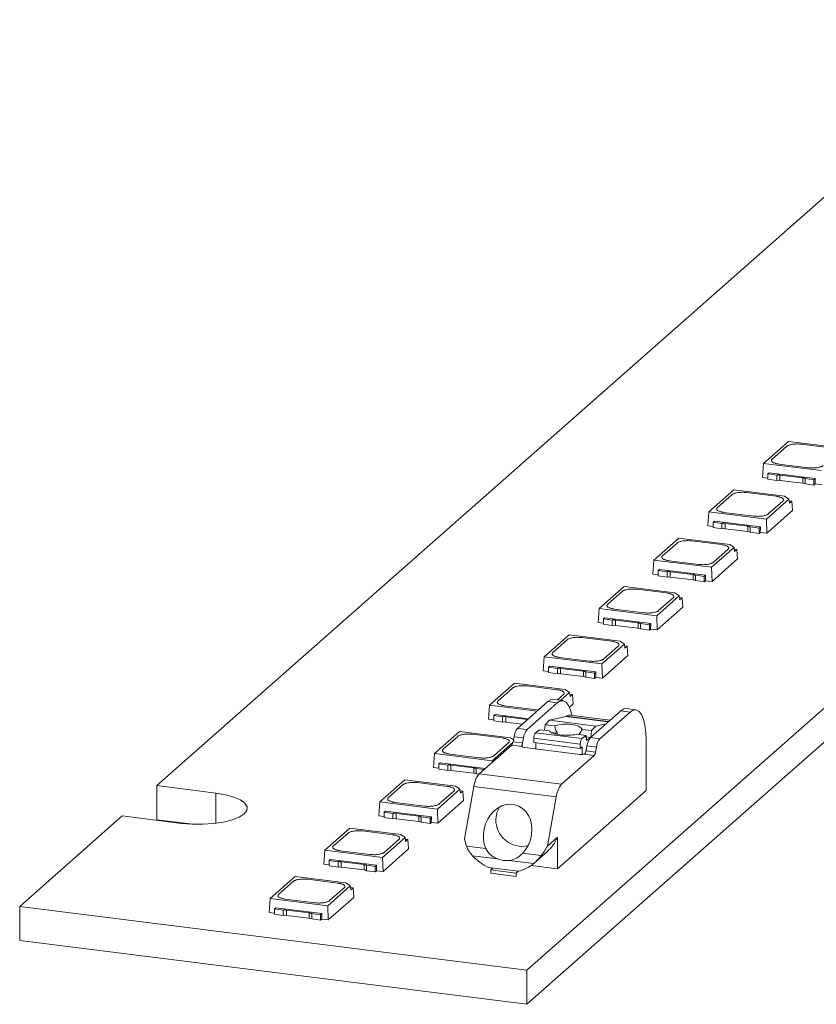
# Model space of a CAD drawing. Header units: millimetres. Extents: x -97.4 to -27.2, y 99.8 to 147.8.
# Tile 1 of 2: x -97.4 to -62.1, y 99.8 to 143.4. Entities that reach past the tile are written whole.
import ezdxf

# ---------------------------------------------------------------- set-up
doc = ezdxf.new("R2010")
doc.units = ezdxf.units.MM

msp = doc.modelspace()

# ---------------------------------------------------------------- linework, layer by layer
at = {"color": 7, "linetype": 'Continuous', "lineweight": 15}
for p, q in [((-74.932, 101.338), (-27.202, 143.432)), ((-53.948, 142.472), (-91.318, 109.514)), ((-74.932, 99.83), (-27.202, 141.924)), ((-63.348, 124.76), (-64.455, 123.784)), ((-61.095, 124.477), (-63.348, 124.76)), ((-64.071, 123.971), (-63.431, 124.535)), ((-62.787, 124.632), (-61.468, 124.466)), ((-64.455, 123.784), (-64.499, 123.164)), ((-64.455, 123.784), (-61.9, 123.462)), ((-62.461, 123.59), (-63.78, 123.756)), ((-64.499, 123.164), (-64.262, 123.135)), ((-64.204, 123.368), (-64.262, 123.317)), ((-64.262, 123.317), (-63.872, 123.268)), ((-64.262, 123.317), (-64.262, 123.08)), ((-64.262, 123.08), (-63.872, 123.031)), ((-64.204, 123.368), (-62.165, 123.111)), ((-63.872, 123.031), (-63.872, 123.268)), ((-63.731, 123.268), (-62.719, 123.14)), ((-63.731, 123.031), (-63.731, 123.268)), ((-63.731, 123.031), (-62.719, 122.904)), ((-62.719, 122.904), (-62.719, 123.14)), ((-62.613, 123.109), (-62.223, 123.06)), ((-62.613, 122.872), (-62.613, 123.109)), ((-62.223, 123.06), (-62.165, 123.111)), ((-62.223, 122.823), (-62.223, 123.06)), ((-62.165, 123.111), (-62.17, 122.871)), ((-65.775, 122.62), (-66.882, 121.643)), ((-63.522, 122.336), (-65.775, 122.62)), ((-62.613, 122.872), (-62.223, 122.823)), ((-62.223, 122.823), (-62.169, 122.871)), ((-62.17, 122.871), (-61.88, 122.834)), ((-66.498, 121.83), (-65.858, 122.395)), ((-65.214, 122.492), (-63.895, 122.326)), ((-64.327, 121.321), (-63.334, 122.197)), ((-63.604, 122.111), (-64.244, 121.546)), ((-63.334, 122.197), (-63.522, 122.336)), ((-63.334, 122.197), (-63.31, 122.02)), ((-63.324, 122.126), (-63.206, 122.111)), ((-63.206, 122.111), (-63.31, 122.02)), ((-63.206, 122.111), (-63.176, 121.692)), ((-64.307, 120.694), (-63.176, 121.692)), ((-66.882, 121.643), (-66.926, 121.024)), ((-66.882, 121.643), (-64.327, 121.321)), ((-66.632, 121.227), (-66.689, 121.176)), ((-66.632, 121.227), (-64.592, 120.97)), ((-64.888, 121.449), (-66.207, 121.616)), ((-64.307, 120.694), (-64.327, 121.321)), ((-66.926, 121.024), (-66.689, 120.994)), ((-66.689, 121.176), (-66.299, 121.127)), ((-66.689, 121.176), (-66.689, 120.94)), ((-66.689, 120.94), (-66.299, 120.891)), ((-66.299, 120.891), (-66.299, 121.127)), ((-66.158, 121.127), (-65.146, 121)), ((-66.158, 120.891), (-66.158, 121.127)), ((-66.158, 120.891), (-65.146, 120.763)), ((-65.146, 120.763), (-65.146, 121)), ((-65.04, 120.969), (-64.65, 120.919)), ((-65.04, 120.732), (-65.04, 120.969)), ((-64.65, 120.919), (-64.592, 120.97)), ((-64.65, 120.683), (-64.65, 120.919)), ((-64.592, 120.97), (-64.597, 120.73)), ((-68.202, 120.479), (-69.309, 119.503)), ((-65.949, 120.195), (-68.202, 120.479)), ((-67.641, 120.351), (-66.322, 120.185)), ((-65.04, 120.732), (-64.65, 120.683)), ((-64.65, 120.683), (-64.596, 120.73)), ((-64.597, 120.73), (-64.307, 120.694)), ((-68.925, 119.69), (-68.285, 120.254)), ((-66.754, 119.181), (-65.761, 120.057)), ((-66.031, 119.97), (-66.671, 119.406)), ((-65.761, 120.057), (-65.949, 120.195)), ((-65.761, 120.057), (-65.737, 119.879)), ((-65.751, 119.986), (-65.633, 119.971)), ((-65.633, 119.971), (-65.737, 119.879)), ((-65.633, 119.971), (-65.603, 119.551)), ((-69.309, 119.503), (-69.353, 118.883)), ((-69.309, 119.503), (-66.754, 119.181)), ((-67.315, 119.309), (-68.634, 119.475)), ((-66.734, 118.553), (-65.603, 119.551)), ((-69.059, 119.087), (-69.116, 119.036)), ((-69.116, 119.036), (-68.726, 118.987)), ((-69.116, 119.036), (-69.116, 118.799)), ((-69.059, 119.087), (-67.02, 118.83)), ((-66.734, 118.553), (-66.754, 119.181)), ((-69.353, 118.883), (-69.116, 118.854)), ((-69.116, 118.799), (-68.726, 118.75)), ((-68.726, 118.75), (-68.726, 118.987)), ((-68.585, 118.987), (-67.573, 118.859)), ((-68.585, 118.75), (-68.585, 118.987)), ((-68.585, 118.75), (-67.573, 118.623)), ((-67.573, 118.623), (-67.573, 118.859)), ((-67.467, 118.828), (-67.077, 118.779)), ((-67.467, 118.591), (-67.467, 118.828)), ((-67.077, 118.779), (-67.02, 118.83)), ((-67.077, 118.542), (-67.077, 118.779)), ((-67.02, 118.83), (-67.024, 118.59)), ((-70.629, 118.339), (-71.737, 117.362)), ((-68.376, 118.055), (-70.629, 118.339)), ((-70.068, 118.211), (-68.749, 118.045)), ((-67.467, 118.591), (-67.077, 118.542)), ((-67.077, 118.542), (-67.023, 118.59)), ((-67.024, 118.59), (-66.734, 118.553)), ((-71.352, 117.549), (-70.712, 118.114)), ((-69.181, 117.04), (-68.188, 117.916)), ((-68.458, 117.83), (-69.098, 117.265)), ((-68.188, 117.916), (-68.376, 118.055)), ((-68.188, 117.916), (-68.164, 117.739)), ((-68.179, 117.845), (-68.06, 117.83)), ((-68.06, 117.83), (-68.164, 117.739)), ((-68.06, 117.83), (-68.03, 117.411)), ((-71.737, 117.362), (-71.781, 116.743)), ((-71.737, 117.362), (-69.181, 117.04)), ((-69.743, 117.168), (-71.061, 117.335)), ((-69.161, 116.413), (-68.03, 117.411)), ((-71.486, 116.946), (-71.544, 116.895)), ((-71.544, 116.895), (-71.153, 116.846)), ((-71.544, 116.895), (-71.544, 116.659)), ((-71.486, 116.946), (-69.447, 116.689)), ((-69.161, 116.413), (-69.181, 117.04)), ((-71.781, 116.743), (-71.544, 116.713)), ((-71.544, 116.659), (-71.153, 116.609)), ((-71.153, 116.609), (-71.153, 116.846)), ((-71.012, 116.846), (-70.001, 116.719)), ((-71.012, 116.609), (-71.012, 116.846)), ((-71.012, 116.609), (-70.001, 116.482)), ((-70.001, 116.482), (-70.001, 116.719)), ((-69.894, 116.687), (-69.504, 116.638)), ((-69.894, 116.451), (-69.894, 116.687)), ((-69.894, 116.451), (-69.504, 116.402)), ((-69.504, 116.638), (-69.447, 116.689)), ((-69.504, 116.402), (-69.504, 116.638)), ((-69.504, 116.402), (-69.45, 116.449)), ((-69.447, 116.689), (-69.451, 116.449)), ((-69.451, 116.449), (-69.161, 116.413)), ((-73.056, 116.198), (-74.164, 115.222)), ((-70.803, 115.914), (-73.056, 116.198)), ((-72.495, 116.07), (-71.176, 115.904)), ((-73.78, 115.409), (-73.14, 115.973)), ((-71.608, 114.9), (-70.615, 115.776)), ((-70.885, 115.689), (-71.525, 115.125)), ((-70.615, 115.776), (-70.803, 115.914)), ((-70.615, 115.776), (-70.592, 115.598)), ((-70.606, 115.705), (-70.488, 115.69)), ((-70.488, 115.69), (-70.592, 115.598)), ((-70.488, 115.69), (-70.457, 115.27)), ((-74.164, 115.222), (-74.208, 114.602)), ((-74.164, 115.222), (-71.608, 114.9)), ((-72.17, 115.028), (-73.489, 115.194)), ((-71.589, 114.272), (-70.457, 115.27)), ((-73.913, 114.806), (-73.971, 114.755)), ((-73.971, 114.755), (-73.581, 114.706)), ((-73.971, 114.755), (-73.971, 114.518)), ((-73.913, 114.806), (-71.874, 114.549)), ((-73.581, 114.469), (-73.581, 114.706)), ((-73.439, 114.706), (-72.428, 114.578)), ((-73.439, 114.469), (-73.439, 114.706)), ((-71.589, 114.272), (-71.608, 114.9)), ((-74.208, 114.602), (-73.971, 114.572)), ((-73.971, 114.518), (-73.581, 114.469)), ((-73.439, 114.469), (-72.428, 114.341)), ((-72.428, 114.341), (-72.428, 114.578)), ((-72.322, 114.547), (-71.932, 114.498)), ((-72.322, 114.31), (-72.322, 114.547)), ((-72.322, 114.31), (-71.932, 114.261)), ((-71.932, 114.498), (-71.874, 114.549)), ((-71.932, 114.261), (-71.932, 114.498)), ((-71.932, 114.261), (-71.878, 114.309)), ((-71.874, 114.549), (-71.878, 114.309)), ((-71.878, 114.309), (-71.589, 114.272)), ((-75.484, 114.058), (-76.591, 113.081)), ((-76.207, 113.268), (-75.567, 113.833)), ((-73.23, 113.774), (-75.484, 114.058)), ((-74.922, 113.93), (-73.603, 113.763)), ((-73.432, 113.292), (-73.042, 113.635)), ((-73.042, 113.635), (-73.23, 113.774)), ((-73.042, 113.635), (-73.019, 113.458)), ((-73.033, 113.564), (-72.915, 113.549)), ((-72.915, 113.549), (-73.019, 113.458)), ((-72.915, 113.549), (-72.884, 113.13)), ((-76.591, 113.081), (-76.635, 112.462)), ((-76.591, 113.081), (-74.48, 112.815)), ((-74.597, 112.887), (-75.916, 113.053)), ((-75.346, 112.051), (-74.005, 113.234)), ((-73.584, 113.181), (-74.925, 111.998)), ((-74.005, 113.234), (-73.584, 113.181)), ((-73.334, 113.279), (-73.755, 113.333)), ((-73.044, 112.989), (-72.884, 113.13)), ((-76.34, 112.665), (-76.398, 112.614)), ((-76.398, 112.614), (-76.008, 112.565)), ((-76.398, 112.614), (-76.398, 112.378)), ((-76.34, 112.665), (-74.861, 112.479)), ((-76.008, 112.328), (-76.008, 112.565)), ((-75.866, 112.565), (-74.901, 112.443)), ((-75.866, 112.328), (-75.866, 112.565)), ((-73.929, 112.406), (-73.201, 112.577)), ((-71.244, 112.416), (-73.009, 112.639)), ((-72.119, 111.644), (-70.778, 112.827)), ((-71.698, 111.591), (-70.357, 112.774)), ((-70.778, 112.827), (-70.357, 112.774)), ((-70.107, 112.873), (-70.528, 112.926)), ((-76.635, 112.462), (-76.398, 112.432)), ((-76.398, 112.378), (-76.008, 112.328)), ((-75.866, 112.328), (-75.136, 112.236)), ((-74.157, 111.964), (-74.123, 112.209)), ((-74.123, 112.209), (-73.929, 112.406)), ((-74.123, 112.209), (-73.7, 112.155)), ((-71.871, 112.147), (-73.929, 112.406)), ((-71.871, 112.147), (-72.065, 111.949)), ((-71.871, 112.147), (-71.432, 112.25)), ((-77.911, 111.917), (-79.018, 110.941)), ((-78.634, 111.128), (-77.994, 111.692)), ((-75.657, 111.633), (-77.911, 111.917)), ((-77.349, 111.789), (-76.03, 111.623)), ((-75.526, 111.536), (-75.657, 111.633)), ((-75.54, 111.456), (-75.499, 111.68)), ((-75.499, 111.68), (-75.079, 111.627)), ((-74.925, 111.998), (-75.346, 112.051)), ((-75.079, 111.627), (-75.119, 111.403)), ((-74.549, 111.857), (-74.369, 111.991)), ((-72.491, 111.598), (-74.549, 111.857)), ((-74.369, 111.991), (-73.933, 111.936)), ((-73.576, 111.832), (-73.859, 111.867)), ((-73.672, 111.801), (-73.576, 111.832)), ((-72.747, 111.786), (-72.311, 111.731)), ((-72.311, 111.731), (-72.491, 111.598)), ((-72.489, 112.003), (-72.065, 111.949)), ((-72.311, 111.731), (-72.284, 111.516)), ((-72.115, 111.648), (-72.304, 111.671)), ((-72.284, 111.516), (-72.14, 111.622)), ((-71.698, 111.591), (-72.119, 111.644)), ((-72.106, 111.656), (-72.065, 111.949)), ((-77.046, 110.034), (-75.602, 111.307)), ((-76.463, 110.619), (-75.546, 111.427)), ((-75.74, 111.408), (-76.379, 110.844)), ((-75.146, 111.25), (-75.602, 111.307)), ((-75.119, 111.403), (-75.54, 111.456)), ((-75.023, 111.204), (-72.591, 110.898)), ((-74.627, 111.422), (-74.623, 111.613)), ((-74.627, 111.422), (-72.569, 111.162)), ((-74.623, 111.613), (-72.565, 111.354)), ((-74.539, 111.143), (-74.539, 111.411)), ((-72.565, 111.354), (-72.569, 111.162)), ((-72.569, 111.162), (-72.481, 111.228)), ((-72.481, 111.228), (-72.481, 110.895)), ((-72.313, 111.049), (-72.272, 111.274)), ((-72.272, 111.274), (-71.851, 111.221)), ((-71.892, 110.996), (-71.851, 111.221)), ((-69.65, 109.297), (-69.65, 111.512)), ((-79.018, 110.941), (-79.062, 110.321)), ((-79.018, 110.941), (-76.463, 110.619)), ((-77.024, 110.747), (-78.343, 110.913)), ((-71.953, 110.848), (-73.398, 109.574)), ((-72.409, 110.905), (-71.953, 110.848)), ((-72.313, 111.049), (-71.892, 110.996)), ((-79.062, 110.321), (-78.825, 110.291)), ((-78.767, 110.524), (-78.825, 110.474)), ((-78.825, 110.474), (-78.435, 110.424)), ((-78.825, 110.474), (-78.825, 110.237)), ((-78.767, 110.524), (-76.774, 110.273)), ((-78.435, 110.188), (-78.435, 110.424)), ((-78.293, 110.424), (-77.282, 110.297)), ((-78.293, 110.188), (-78.293, 110.424)), ((-76.46, 110.55), (-76.463, 110.619)), ((-78.825, 110.237), (-78.435, 110.188)), ((-78.293, 110.188), (-77.282, 110.06)), ((-77.282, 110.06), (-77.282, 110.297)), ((-77.176, 110.266), (-76.832, 110.222)), ((-77.176, 110.029), (-77.176, 110.266)), ((-77.176, 110.029), (-77.065, 110.015)), ((-73.398, 109.574), (-77.046, 110.034)), ((-88.699, 109.184), (-91.318, 109.514)), ((-91.318, 108.006), (-91.318, 109.514)), ((-80.338, 109.777), (-81.445, 108.8)), ((-81.061, 108.987), (-80.421, 109.552)), ((-78.085, 109.493), (-80.338, 109.777)), ((-79.777, 109.649), (-78.458, 109.482)), ((-77.897, 109.354), (-78.085, 109.493)), ((-77.696, 107.164), (-77.275, 109.478)), ((-77.275, 109.478), (-73.627, 109.018)), ((-78.89, 108.478), (-77.897, 109.354)), ((-78.167, 109.268), (-78.807, 108.703)), ((-77.897, 109.354), (-77.873, 109.176)), ((-77.887, 109.283), (-77.769, 109.268)), ((-77.769, 109.268), (-77.873, 109.176)), ((-77.769, 109.268), (-77.739, 108.848)), ((-73.627, 109.018), (-74.025, 106.829)), ((-69.65, 109.297), (-73.574, 105.836)), ((-81.445, 108.8), (-81.489, 108.181)), ((-81.445, 108.8), (-78.89, 108.478)), ((-79.451, 108.606), (-80.77, 108.772)), ((-78.87, 107.851), (-77.739, 108.848)), ((-92.839, 108.174), (-97.382, 104.167)), ((-92.839, 108.174), (-90.22, 107.844)), ((-81.489, 108.181), (-81.252, 108.151)), ((-81.194, 108.384), (-81.252, 108.333)), ((-81.252, 108.333), (-80.862, 108.284)), ((-81.252, 108.333), (-81.252, 108.096)), ((-81.194, 108.384), (-79.155, 108.127)), ((-80.862, 108.047), (-80.862, 108.284)), ((-80.721, 108.284), (-79.709, 108.156)), ((-80.721, 108.047), (-80.721, 108.284)), ((-79.709, 107.92), (-79.709, 108.156)), ((-78.87, 107.851), (-78.89, 108.478)), ((-89.698, 107.802), (-91.318, 108.006)), ((-81.252, 108.096), (-80.862, 108.047)), ((-80.721, 108.047), (-79.709, 107.92)), ((-79.603, 108.125), (-79.213, 108.076)), ((-79.603, 107.889), (-79.603, 108.125)), ((-79.603, 107.889), (-79.213, 107.84)), ((-79.213, 108.076), (-79.155, 108.127)), ((-79.213, 107.84), (-79.213, 108.076)), ((-79.213, 107.84), (-79.159, 107.887)), ((-79.155, 108.127), (-79.16, 107.887)), ((-79.16, 107.887), (-78.87, 107.851)), ((-82.765, 107.636), (-83.872, 106.66)), ((-83.488, 106.847), (-82.848, 107.411)), ((-80.512, 107.352), (-82.765, 107.636)), ((-82.204, 107.508), (-80.885, 107.342)), ((-80.324, 107.213), (-80.512, 107.352)), ((-81.317, 106.338), (-80.324, 107.213)), ((-80.594, 107.127), (-81.234, 106.563)), ((-80.324, 107.213), (-80.3, 107.036)), ((-80.314, 107.143), (-80.196, 107.128)), ((-80.196, 107.128), (-80.3, 107.036)), ((-80.196, 107.128), (-80.166, 106.708)), ((-76.742, 106.725), (-77.602, 106.833)), ((-73.574, 107.226), (-74.025, 106.829)), ((-73.574, 105.836), (-73.574, 107.226)), ((-83.872, 106.66), (-83.916, 106.04)), ((-83.872, 106.66), (-81.317, 106.338)), ((-81.878, 106.466), (-83.197, 106.632)), ((-81.297, 105.71), (-80.166, 106.708)), ((-77.335, 106.41), (-76.231, 106.271)), ((-74.296, 106.417), (-75.115, 106.52)), ((-74.591, 106.099), (-74.025, 106.598)), ((-83.916, 106.04), (-83.679, 106.01)), ((-83.622, 106.243), (-83.679, 106.193)), ((-83.679, 106.193), (-83.289, 106.143)), ((-83.679, 106.193), (-83.679, 105.956)), ((-83.679, 105.956), (-83.289, 105.907)), ((-83.622, 106.243), (-81.582, 105.986)), ((-83.289, 105.907), (-83.289, 106.143)), ((-83.148, 106.143), (-82.136, 106.016)), ((-83.148, 105.907), (-83.148, 106.143)), ((-82.136, 105.779), (-82.136, 106.016)), ((-82.03, 105.985), (-81.64, 105.936)), ((-82.03, 105.748), (-82.03, 105.985)), ((-81.64, 105.936), (-81.582, 105.986)), ((-81.582, 105.986), (-81.587, 105.747)), ((-81.297, 105.71), (-81.317, 106.338)), ((-77.222, 106.295), (-77.222, 106.298)), ((-77.219, 106.295), (-77.222, 106.295)), ((-75.697, 106.204), (-74.626, 106.069)), ((-74.739, 105.982), (-73.574, 105.836)), ((-83.148, 105.907), (-82.136, 105.779)), ((-82.03, 105.748), (-81.64, 105.699)), ((-81.64, 105.699), (-81.64, 105.936)), ((-81.64, 105.699), (-81.586, 105.747)), ((-81.587, 105.747), (-81.297, 105.71)), ((-75.309, 105.72), (-76.619, 105.885)), ((-76.525, 105.779), (-76.432, 105.861)), ((-75.403, 105.637), (-76.525, 105.779)), ((-76.525, 105.637), (-76.525, 105.779)), ((-75.403, 105.496), (-76.525, 105.637)), ((-75.309, 105.72), (-75.403, 105.637)), ((-75.403, 105.637), (-75.403, 105.496)), ((-85.192, 105.496), (-86.299, 104.519)), ((-85.915, 104.706), (-85.275, 105.271)), ((-82.939, 105.212), (-85.192, 105.496)), ((-84.631, 105.368), (-83.312, 105.201)), ((-82.751, 105.073), (-82.939, 105.212)), ((-83.744, 104.197), (-82.751, 105.073)), ((-83.021, 104.987), (-83.661, 104.422)), ((-82.751, 105.073), (-82.727, 104.895)), ((-82.741, 105.002), (-82.623, 104.987)), ((-82.623, 104.987), (-82.727, 104.895)), ((-82.623, 104.987), (-82.593, 104.567)), ((-86.299, 104.519), (-86.343, 103.9)), ((-86.299, 104.519), (-83.744, 104.197)), ((-84.305, 104.325), (-85.624, 104.491)), ((-83.724, 103.57), (-82.593, 104.567)), ((-97.382, 104.167), (-97.382, 102.658)), ((-97.382, 104.167), (-74.932, 101.338)), ((-86.343, 103.9), (-86.106, 103.87)), ((-86.049, 104.103), (-86.106, 104.052)), ((-86.106, 104.052), (-85.716, 104.003)), ((-86.106, 104.052), (-86.106, 103.815)), ((-86.106, 103.815), (-85.716, 103.766)), ((-86.049, 104.103), (-84.01, 103.846)), ((-85.716, 103.766), (-85.716, 104.003)), ((-85.575, 104.003), (-84.563, 103.875)), ((-85.575, 103.766), (-85.575, 104.003)), ((-84.563, 103.639), (-84.563, 103.875)), ((-84.457, 103.844), (-84.067, 103.795)), ((-84.457, 103.608), (-84.457, 103.844)), ((-84.067, 103.795), (-84.01, 103.846)), ((-84.067, 103.558), (-84.067, 103.795)), ((-84.01, 103.846), (-84.014, 103.606)), ((-83.724, 103.57), (-83.744, 104.197)), ((-85.575, 103.766), (-84.563, 103.639)), ((-84.457, 103.608), (-84.067, 103.558)), ((-84.067, 103.558), (-84.013, 103.606)), ((-84.014, 103.606), (-83.724, 103.57)), ((-97.382, 102.658), (-74.932, 99.83)), ((-74.932, 101.338), (-74.932, 99.83))]:
    msp.add_line(p, q, dxfattribs=at)
at = {"color": 8, "linetype": 'Continuous', "lineweight": 15}
for p, q in [((-73.312, 113.549), (-73.582, 113.311)), ((-74.41, 112.877), (-74.597, 112.887)), ((-73.201, 112.577), (-71.329, 112.341)), ((-73.189, 112.583), (-71.322, 112.348)), ((-75.14, 111.325), (-75.14, 111.243)), ((-88.699, 107.844), (-88.699, 109.184))]:
    msp.add_line(p, q, dxfattribs=at)
at = {"color": 7, "linetype": 'Continuous', "lineweight": 15, "flags": 128}
for points in [[(-74.005, 113.234), (-73.867, 113.319), (-73.755, 113.333)], [(-73.584, 113.181), (-73.446, 113.266), (-73.314, 113.276), (-73.191, 113.209), (-73.084, 113.069), (-72.996, 112.861), (-72.938, 112.63)], [(-73.189, 112.583), (-73.074, 112.636), (-73.009, 112.639)], [(-70.528, 112.926), (-70.64, 112.913), (-70.778, 112.827)], [(-70.357, 112.774), (-70.219, 112.86), (-70.086, 112.869), (-69.964, 112.803), (-69.857, 112.663), (-69.769, 112.455), (-69.704, 112.186), (-69.663, 111.868), (-69.65, 111.512)], [(-90.22, 107.844), (-89.753, 107.804), (-89.272, 107.8), (-88.8, 107.832), (-88.361, 107.898), (-87.977, 107.995), (-87.668, 108.118), (-87.448, 108.261), (-87.33, 108.416), (-87.318, 108.577), (-87.413, 108.734), (-87.611, 108.88), (-87.902, 109.008), (-88.271, 109.111), (-88.699, 109.184)], [(-75.115, 106.52), (-74.974, 106.695), (-74.859, 106.894), (-74.775, 107.11), (-74.723, 107.336), (-74.706, 107.565), (-74.724, 107.789), (-74.776, 108.002), (-74.861, 108.195), (-74.976, 108.364), (-75.117, 108.502), (-75.28, 108.605), (-75.459, 108.669), (-75.649, 108.693), (-75.843, 108.676), (-76.035, 108.618), (-76.219, 108.521), (-76.389, 108.388), (-76.539, 108.224), (-76.665, 108.034), (-76.761, 107.824), (-76.826, 107.601), (-76.857, 107.372), (-76.853, 107.145), (-76.815, 106.927), (-76.742, 106.725)], [(-76.148, 108.564), (-76.263, 108.326), (-76.309, 108.02)]]:
    msp.add_lwpolyline(points, dxfattribs=at)
at = {"color": 7, "linetype": 'Continuous', "lineweight": 15}
for centre, radius, start, end in [((-73.21, 112.611), 0.0351, 284.4025, 306.7424), ((-74.792, 111.605), 0.711, 141.182, 173.9402), ((-74.371, 111.552), 0.711, 141.182, 173.9402), ((-74.256, 111.635), 0.368, 142.7622, 183.3563), ((-71.565, 111.199), 0.711, 141.182, 173.9402), ((-75.823, 111.486), 0.284, 321.182, 353.9402), ((-75.018, 111.406), 0.202, 230.7038, 268.5715), ((-75.6, 111.487), 0.488, 340.5573, 349.997), ((-72.198, 111.375), 0.368, 142.7622, 183.3563), ((-71.144, 111.146), 0.711, 141.182, 173.9402), ((-72.521, 111.448), 0.555, 262.7501, 281.7098), ((-72.794, 111.134), 0.488, 340.5573, 349.997), ((-72.175, 111.026), 0.284, 321.182, 353.9402), ((-76.214, 109.365), 1.067, 141.182, 173.9402), ((-72.566, 108.905), 1.067, 141.182, 173.9402), ((-75.124, 108.01), 1.186, 179.5212, 281.7684), ((-75.233, 107.684), 2.517, 191.9248, 199.7581), ((-76.57, 108.21), 2.896, 321.7355, 331.5045), ((-75.182, 107.904), 1.745, 311.5178, 337.1254), ((-75.558, 108.083), 2.441, 223.2513, 244.2329), ((-75.835, 107.264), 1.069, 248.248, 277.3905), ((-75.746, 107.416), 1.752, 284.4323, 309.7324)]:
    msp.add_arc(centre, radius, start, end, dxfattribs=at)
for points, knots in [([(-63.431, 124.535), (-63.423, 124.542), (-63.406, 124.555), (-63.37, 124.574), (-63.322, 124.593), (-63.256, 124.613), (-63.171, 124.629), (-63.078, 124.64), (-62.98, 124.644), (-62.88, 124.642), (-62.818, 124.636), (-62.787, 124.632)], [0, 0, 0, 0, 0.082249, 0.165214, 0.250314, 0.374627, 0.500081, 0.622608, 0.749848, 0.875107, 1, 1, 1, 1]), ([(-63.78, 123.756), (-63.8, 123.759), (-63.84, 123.765), (-63.895, 123.776), (-63.954, 123.793), (-64.013, 123.815), (-64.062, 123.843), (-64.093, 123.874), (-64.105, 123.907), (-64.101, 123.94), (-64.081, 123.961), (-64.071, 123.971)], [0, 0, 0, 0, 0.082249, 0.165214, 0.250314, 0.374627, 0.500081, 0.622608, 0.749848, 0.875107, 1, 1, 1, 1]), ([(-61.817, 123.687), (-61.825, 123.68), (-61.842, 123.667), (-61.877, 123.649), (-61.926, 123.629), (-61.992, 123.609), (-62.077, 123.593), (-62.17, 123.583), (-62.268, 123.579), (-62.367, 123.58), (-62.43, 123.587), (-62.461, 123.59)], [0, 0, 0, 0, 0.082249, 0.165214, 0.250314, 0.374627, 0.500081, 0.622608, 0.749848, 0.875107, 1, 1, 1, 1]), ([(-63.872, 123.268), (-63.86, 123.269), (-63.837, 123.271), (-63.801, 123.273), (-63.765, 123.271), (-63.742, 123.269), (-63.731, 123.268)], [0, 0, 0, 0, 0.254275, 0.5, 0.745725, 1, 1, 1, 1]), ([(-62.719, 123.14), (-62.708, 123.139), (-62.686, 123.135), (-62.657, 123.128), (-62.632, 123.12), (-62.619, 123.113), (-62.613, 123.109)], [0, 0, 0, 0, 0.254275, 0.5, 0.745725, 1, 1, 1, 1]), ([(-65.858, 122.395), (-65.85, 122.401), (-65.833, 122.415), (-65.798, 122.433), (-65.749, 122.453), (-65.683, 122.472), (-65.598, 122.489), (-65.505, 122.499), (-65.407, 122.503), (-65.308, 122.502), (-65.245, 122.495), (-65.214, 122.492)], [0, 0, 0, 0, 0.082249, 0.165214, 0.250314, 0.374627, 0.500081, 0.622608, 0.749848, 0.875107, 1, 1, 1, 1]), ([(-63.895, 122.326), (-63.875, 122.323), (-63.835, 122.317), (-63.78, 122.305), (-63.721, 122.289), (-63.662, 122.267), (-63.613, 122.239), (-63.581, 122.208), (-63.57, 122.175), (-63.574, 122.142), (-63.594, 122.121), (-63.604, 122.111)], [0, 0, 0, 0, 0.0822494, 0.165214, 0.2503144, 0.3746275, 0.5000806, 0.6226075, 0.7498484, 0.875107, 1, 1, 1, 1]), ([(-66.207, 121.616), (-66.227, 121.618), (-66.267, 121.624), (-66.322, 121.636), (-66.381, 121.652), (-66.44, 121.674), (-66.489, 121.702), (-66.52, 121.733), (-66.532, 121.766), (-66.528, 121.799), (-66.508, 121.82), (-66.498, 121.83)], [0, 0, 0, 0, 0.082249, 0.165214, 0.250314, 0.374627, 0.500081, 0.622608, 0.749848, 0.875107, 1, 1, 1, 1]), ([(-64.244, 121.546), (-64.252, 121.54), (-64.269, 121.527), (-64.304, 121.508), (-64.353, 121.488), (-64.419, 121.469), (-64.504, 121.453), (-64.597, 121.442), (-64.695, 121.438), (-64.794, 121.44), (-64.857, 121.446), (-64.888, 121.449)], [0, 0, 0, 0, 0.082249, 0.165214, 0.250314, 0.374627, 0.500081, 0.622608, 0.749848, 0.875107, 1, 1, 1, 1]), ([(-66.299, 121.127), (-66.288, 121.128), (-66.265, 121.131), (-66.228, 121.132), (-66.192, 121.131), (-66.169, 121.128), (-66.158, 121.127)], [0, 0, 0, 0, 0.254275, 0.5, 0.745725, 1, 1, 1, 1]), ([(-65.146, 121), (-65.135, 120.998), (-65.113, 120.995), (-65.084, 120.988), (-65.059, 120.979), (-65.046, 120.972), (-65.04, 120.969)], [0, 0, 0, 0, 0.254275, 0.5, 0.745725, 1, 1, 1, 1]), ([(-68.285, 120.254), (-68.277, 120.261), (-68.26, 120.274), (-68.225, 120.293), (-68.176, 120.312), (-68.11, 120.332), (-68.025, 120.348), (-67.932, 120.359), (-67.834, 120.363), (-67.735, 120.361), (-67.672, 120.355), (-67.641, 120.351)], [0, 0, 0, 0, 0.082249, 0.165214, 0.250314, 0.374627, 0.500081, 0.622608, 0.749848, 0.875107, 1, 1, 1, 1]), ([(-66.322, 120.185), (-66.302, 120.182), (-66.262, 120.177), (-66.207, 120.165), (-66.148, 120.149), (-66.089, 120.127), (-66.04, 120.098), (-66.009, 120.067), (-65.997, 120.035), (-66.001, 120.002), (-66.021, 119.981), (-66.031, 119.97)], [0, 0, 0, 0, 0.082249, 0.165214, 0.250314, 0.374627, 0.500081, 0.622608, 0.749848, 0.875107, 1, 1, 1, 1]), ([(-68.634, 119.475), (-68.654, 119.478), (-68.694, 119.484), (-68.749, 119.495), (-68.808, 119.512), (-68.867, 119.534), (-68.916, 119.562), (-68.948, 119.593), (-68.96, 119.626), (-68.955, 119.659), (-68.935, 119.68), (-68.925, 119.69)], [0, 0, 0, 0, 0.082249, 0.165214, 0.250314, 0.374627, 0.500081, 0.622608, 0.749848, 0.875107, 1, 1, 1, 1]), ([(-66.671, 119.406), (-66.679, 119.399), (-66.696, 119.386), (-66.732, 119.368), (-66.78, 119.348), (-66.846, 119.328), (-66.931, 119.312), (-67.024, 119.301), (-67.122, 119.298), (-67.222, 119.299), (-67.284, 119.306), (-67.315, 119.309)], [0, 0, 0, 0, 0.082249, 0.165214, 0.250314, 0.374627, 0.500081, 0.622608, 0.749848, 0.875107, 1, 1, 1, 1]), ([(-68.726, 118.987), (-68.715, 118.988), (-68.692, 118.99), (-68.656, 118.991), (-68.62, 118.99), (-68.597, 118.988), (-68.585, 118.987)], [0, 0, 0, 0, 0.254275, 0.5, 0.745725, 1, 1, 1, 1]), ([(-67.573, 118.859), (-67.562, 118.858), (-67.54, 118.854), (-67.511, 118.847), (-67.486, 118.838), (-67.474, 118.832), (-67.467, 118.828)], [0, 0, 0, 0, 0.254275, 0.5, 0.745725, 1, 1, 1, 1]), ([(-70.712, 118.114), (-70.704, 118.12), (-70.687, 118.134), (-70.652, 118.152), (-70.603, 118.172), (-70.537, 118.191), (-70.453, 118.208), (-70.359, 118.218), (-70.261, 118.222), (-70.162, 118.221), (-70.099, 118.214), (-70.068, 118.211)], [0, 0, 0, 0, 0.082249, 0.165214, 0.250314, 0.374627, 0.500081, 0.622608, 0.749848, 0.875107, 1, 1, 1, 1]), ([(-68.749, 118.045), (-68.729, 118.042), (-68.689, 118.036), (-68.634, 118.024), (-68.575, 118.008), (-68.517, 117.986), (-68.468, 117.958), (-68.436, 117.927), (-68.424, 117.894), (-68.429, 117.861), (-68.448, 117.84), (-68.458, 117.83)], [0, 0, 0, 0, 0.082249, 0.165214, 0.250314, 0.374627, 0.500081, 0.622608, 0.749848, 0.875107, 1, 1, 1, 1]), ([(-71.061, 117.335), (-71.081, 117.337), (-71.121, 117.343), (-71.176, 117.355), (-71.236, 117.371), (-71.294, 117.393), (-71.343, 117.421), (-71.375, 117.452), (-71.387, 117.485), (-71.382, 117.518), (-71.362, 117.539), (-71.352, 117.549)], [0, 0, 0, 0, 0.082249, 0.165214, 0.250314, 0.374627, 0.500081, 0.622608, 0.749848, 0.875107, 1, 1, 1, 1]), ([(-69.098, 117.265), (-69.106, 117.259), (-69.123, 117.245), (-69.159, 117.227), (-69.207, 117.207), (-69.273, 117.188), (-69.358, 117.172), (-69.452, 117.161), (-69.549, 117.157), (-69.649, 117.159), (-69.711, 117.165), (-69.743, 117.168)], [0, 0, 0, 0, 0.082249, 0.165214, 0.250314, 0.374627, 0.500081, 0.622608, 0.749848, 0.875107, 1, 1, 1, 1]), ([(-71.153, 116.846), (-71.142, 116.847), (-71.119, 116.85), (-71.083, 116.851), (-71.047, 116.85), (-71.024, 116.847), (-71.012, 116.846)], [0, 0, 0, 0, 0.254275, 0.5, 0.745725, 1, 1, 1, 1]), ([(-70.001, 116.719), (-69.989, 116.717), (-69.967, 116.714), (-69.938, 116.707), (-69.913, 116.698), (-69.901, 116.691), (-69.894, 116.687)], [0, 0, 0, 0, 0.254275, 0.5, 0.745725, 1, 1, 1, 1]), ([(-73.14, 115.973), (-73.131, 115.98), (-73.114, 115.993), (-73.079, 116.012), (-73.03, 116.031), (-72.964, 116.051), (-72.88, 116.067), (-72.786, 116.078), (-72.688, 116.082), (-72.589, 116.08), (-72.526, 116.073), (-72.495, 116.07)], [0, 0, 0, 0, 0.082249, 0.165214, 0.250314, 0.374627, 0.500081, 0.622608, 0.749848, 0.875107, 1, 1, 1, 1]), ([(-71.176, 115.904), (-71.156, 115.901), (-71.117, 115.896), (-71.061, 115.884), (-71.002, 115.868), (-70.944, 115.846), (-70.895, 115.817), (-70.863, 115.786), (-70.851, 115.754), (-70.856, 115.72), (-70.875, 115.7), (-70.885, 115.689)], [0, 0, 0, 0, 0.082249, 0.165214, 0.250314, 0.374627, 0.500081, 0.622608, 0.749848, 0.875107, 1, 1, 1, 1]), ([(-73.489, 115.194), (-73.508, 115.197), (-73.548, 115.202), (-73.604, 115.214), (-73.663, 115.23), (-73.721, 115.252), (-73.77, 115.281), (-73.802, 115.312), (-73.814, 115.344), (-73.809, 115.378), (-73.789, 115.398), (-73.78, 115.409)], [0, 0, 0, 0, 0.082249, 0.165214, 0.250314, 0.374627, 0.500081, 0.622608, 0.749848, 0.875107, 1, 1, 1, 1]), ([(-71.525, 115.125), (-71.534, 115.118), (-71.55, 115.105), (-71.586, 115.087), (-71.634, 115.067), (-71.7, 115.047), (-71.785, 115.031), (-71.879, 115.02), (-71.976, 115.016), (-72.076, 115.018), (-72.138, 115.025), (-72.17, 115.028)], [0, 0, 0, 0, 0.082249, 0.165214, 0.250314, 0.374627, 0.500081, 0.622608, 0.749848, 0.875107, 1, 1, 1, 1]), ([(-73.581, 114.706), (-73.569, 114.707), (-73.546, 114.709), (-73.51, 114.71), (-73.474, 114.709), (-73.451, 114.707), (-73.439, 114.706)], [0, 0, 0, 0, 0.254275, 0.5, 0.745725, 1, 1, 1, 1]), ([(-72.428, 114.578), (-72.416, 114.576), (-72.394, 114.573), (-72.365, 114.566), (-72.34, 114.557), (-72.328, 114.55), (-72.322, 114.547)], [0, 0, 0, 0, 0.254275, 0.5, 0.745725, 1, 1, 1, 1]), ([(-75.567, 113.833), (-75.558, 113.839), (-75.542, 113.853), (-75.506, 113.871), (-75.458, 113.891), (-75.392, 113.91), (-75.307, 113.927), (-75.213, 113.937), (-75.116, 113.941), (-75.016, 113.94), (-74.954, 113.933), (-74.922, 113.93)], [0, 0, 0, 0, 0.0822494, 0.165214, 0.2503144, 0.3746275, 0.5000806, 0.6226075, 0.7498484, 0.875107, 1, 1, 1, 1]), ([(-73.603, 113.763), (-73.584, 113.761), (-73.544, 113.755), (-73.488, 113.743), (-73.429, 113.727), (-73.371, 113.705), (-73.322, 113.677), (-73.29, 113.646), (-73.278, 113.613), (-73.283, 113.58), (-73.303, 113.559), (-73.312, 113.549)], [0, 0, 0, 0, 0.082249, 0.165214, 0.250314, 0.374627, 0.500081, 0.622608, 0.749848, 0.875107, 1, 1, 1, 1]), ([(-75.916, 113.053), (-75.936, 113.056), (-75.975, 113.062), (-76.031, 113.074), (-76.09, 113.09), (-76.148, 113.112), (-76.197, 113.14), (-76.229, 113.171), (-76.241, 113.204), (-76.236, 113.237), (-76.217, 113.258), (-76.207, 113.268)], [0, 0, 0, 0, 0.082249, 0.165214, 0.250314, 0.374627, 0.500081, 0.622608, 0.749848, 0.875107, 1, 1, 1, 1]), ([(-76.008, 112.565), (-75.996, 112.566), (-75.973, 112.569), (-75.937, 112.57), (-75.901, 112.569), (-75.878, 112.566), (-75.866, 112.565)], [0, 0, 0, 0, 0.254275, 0.5, 0.745725, 1, 1, 1, 1]), ([(-72.489, 112.003), (-72.502, 112.053), (-72.553, 112.101), (-72.715, 112.179), (-72.827, 112.208), (-73.076, 112.24), (-73.214, 112.242), (-73.478, 112.218), (-73.601, 112.192), (-73.7, 112.155)], [0, 0, 0, 0, 0.25, 0.25, 0.5, 0.5, 0.75, 0.75, 1, 1, 1, 1]), ([(-77.994, 111.692), (-77.986, 111.699), (-77.969, 111.712), (-77.933, 111.73), (-77.885, 111.75), (-77.819, 111.77), (-77.734, 111.786), (-77.64, 111.797), (-77.543, 111.801), (-77.443, 111.799), (-77.381, 111.792), (-77.349, 111.789)], [0, 0, 0, 0, 0.082249, 0.165214, 0.250314, 0.374627, 0.500081, 0.622608, 0.749848, 0.875107, 1, 1, 1, 1]), ([(-76.03, 111.623), (-76.011, 111.62), (-75.971, 111.615), (-75.916, 111.603), (-75.856, 111.587), (-75.798, 111.565), (-75.749, 111.536), (-75.717, 111.505), (-75.705, 111.473), (-75.71, 111.439), (-75.73, 111.419), (-75.74, 111.408)], [0, 0, 0, 0, 0.082249, 0.165214, 0.250314, 0.374627, 0.500081, 0.622608, 0.749848, 0.875107, 1, 1, 1, 1]), ([(-73.933, 111.936), (-73.916, 111.898), (-73.863, 111.862), (-73.703, 111.802), (-73.595, 111.777), (-73.353, 111.747), (-73.221, 111.741), (-72.966, 111.749), (-72.846, 111.763), (-72.747, 111.786)], [0, 0, 0, 0, 0.25, 0.25, 0.5, 0.5, 0.75, 0.75, 1, 1, 1, 1]), ([(-72.489, 112.003), (-72.521, 111.934), (-72.562, 111.848), (-72.63, 111.785), (-72.643, 111.773)], [0, 0, 0, 0, 0.802155, 1, 1, 1, 1]), ([(-75.14, 111.325), (-75.145, 111.311), (-75.149, 111.299), (-75.151, 111.288), (-75.153, 111.277), (-75.153, 111.268), (-75.151, 111.26), (-75.15, 111.256), (-75.149, 111.253), (-75.146, 111.25)], [0, 0, 0, 0, 0.0000512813, 0.0000512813, 0.0000512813, 0.0001027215, 0.0001027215, 0.0001027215, 0.0001298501, 0.0001298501, 0.0001298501, 0.0001298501]), ([(-78.343, 110.913), (-78.363, 110.916), (-78.403, 110.921), (-78.458, 110.933), (-78.517, 110.949), (-78.575, 110.971), (-78.624, 111), (-78.656, 111.031), (-78.668, 111.063), (-78.663, 111.097), (-78.644, 111.117), (-78.634, 111.128)], [0, 0, 0, 0, 0.082249, 0.165214, 0.250314, 0.374627, 0.500081, 0.622608, 0.749848, 0.875107, 1, 1, 1, 1]), ([(-76.379, 110.844), (-76.388, 110.837), (-76.405, 110.824), (-76.44, 110.805), (-76.489, 110.786), (-76.555, 110.766), (-76.639, 110.75), (-76.733, 110.739), (-76.831, 110.735), (-76.93, 110.737), (-76.993, 110.743), (-77.024, 110.747)], [0, 0, 0, 0, 0.082249, 0.165214, 0.250314, 0.374627, 0.500081, 0.622608, 0.749848, 0.875107, 1, 1, 1, 1]), ([(-72.409, 110.905), (-72.395, 110.908), (-72.381, 110.914), (-72.37, 110.921), (-72.359, 110.929), (-72.35, 110.939), (-72.343, 110.951), (-72.339, 110.957), (-72.336, 110.964), (-72.334, 110.971)], [0, 0, 0, 0, 0.0000512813, 0.0000512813, 0.0000512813, 0.0001027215, 0.0001027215, 0.0001027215, 0.0001298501, 0.0001298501, 0.0001298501, 0.0001298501]), ([(-78.435, 110.424), (-78.423, 110.426), (-78.4, 110.428), (-78.364, 110.429), (-78.328, 110.428), (-78.305, 110.426), (-78.293, 110.424)], [0, 0, 0, 0, 0.254275, 0.5, 0.745725, 1, 1, 1, 1]), ([(-77.282, 110.297), (-77.271, 110.295), (-77.249, 110.292), (-77.219, 110.285), (-77.194, 110.276), (-77.182, 110.269), (-77.176, 110.266)], [0, 0, 0, 0, 0.254275, 0.5, 0.745725, 1, 1, 1, 1]), ([(-80.421, 109.552), (-80.413, 109.558), (-80.396, 109.571), (-80.36, 109.59), (-80.312, 109.61), (-80.246, 109.629), (-80.161, 109.645), (-80.068, 109.656), (-79.97, 109.66), (-79.87, 109.658), (-79.808, 109.652), (-79.777, 109.649)], [0, 0, 0, 0, 0.0822494, 0.165214, 0.2503144, 0.3746275, 0.5000806, 0.6226075, 0.7498484, 0.875107, 1, 1, 1, 1]), ([(-78.458, 109.482), (-78.438, 109.48), (-78.398, 109.474), (-78.343, 109.462), (-78.283, 109.446), (-78.225, 109.424), (-78.176, 109.396), (-78.144, 109.365), (-78.132, 109.332), (-78.137, 109.299), (-78.157, 109.278), (-78.167, 109.268)], [0, 0, 0, 0, 0.0822494, 0.165214, 0.2503144, 0.3746275, 0.5000806, 0.6226075, 0.7498484, 0.875107, 1, 1, 1, 1]), ([(-80.77, 108.772), (-80.79, 108.775), (-80.83, 108.781), (-80.885, 108.793), (-80.944, 108.809), (-81.003, 108.831), (-81.052, 108.859), (-81.083, 108.89), (-81.095, 108.923), (-81.091, 108.956), (-81.071, 108.977), (-81.061, 108.987)], [0, 0, 0, 0, 0.0822494, 0.165214, 0.2503144, 0.3746275, 0.5000806, 0.6226075, 0.7498484, 0.875107, 1, 1, 1, 1]), ([(-78.807, 108.703), (-78.815, 108.697), (-78.832, 108.683), (-78.867, 108.665), (-78.916, 108.645), (-78.982, 108.626), (-79.067, 108.609), (-79.16, 108.599), (-79.258, 108.595), (-79.357, 108.596), (-79.42, 108.603), (-79.451, 108.606)], [0, 0, 0, 0, 0.082249, 0.165214, 0.250314, 0.374627, 0.500081, 0.622608, 0.749848, 0.875107, 1, 1, 1, 1]), ([(-80.862, 108.284), (-80.85, 108.285), (-80.827, 108.288), (-80.791, 108.289), (-80.755, 108.288), (-80.732, 108.285), (-80.721, 108.284)], [0, 0, 0, 0, 0.254275, 0.5, 0.745725, 1, 1, 1, 1]), ([(-79.709, 108.156), (-79.698, 108.155), (-79.676, 108.152), (-79.647, 108.145), (-79.622, 108.136), (-79.609, 108.129), (-79.603, 108.125)], [0, 0, 0, 0, 0.254275, 0.5, 0.745725, 1, 1, 1, 1]), ([(-82.848, 107.411), (-82.84, 107.418), (-82.823, 107.431), (-82.788, 107.449), (-82.739, 107.469), (-82.673, 107.489), (-82.588, 107.505), (-82.495, 107.515), (-82.397, 107.519), (-82.298, 107.518), (-82.235, 107.511), (-82.204, 107.508)], [0, 0, 0, 0, 0.082249, 0.165214, 0.250314, 0.374627, 0.500081, 0.622608, 0.749848, 0.875107, 1, 1, 1, 1]), ([(-80.885, 107.342), (-80.865, 107.339), (-80.825, 107.333), (-80.77, 107.322), (-80.711, 107.305), (-80.652, 107.283), (-80.603, 107.255), (-80.572, 107.224), (-80.56, 107.191), (-80.564, 107.158), (-80.584, 107.137), (-80.594, 107.127)], [0, 0, 0, 0, 0.082249, 0.165214, 0.250314, 0.374627, 0.500081, 0.622608, 0.749848, 0.875107, 1, 1, 1, 1]), ([(-83.197, 106.632), (-83.217, 106.635), (-83.257, 106.64), (-83.312, 106.652), (-83.371, 106.668), (-83.43, 106.69), (-83.479, 106.719), (-83.51, 106.75), (-83.522, 106.782), (-83.518, 106.815), (-83.498, 106.836), (-83.488, 106.847)], [0, 0, 0, 0, 0.082249, 0.165214, 0.250314, 0.374627, 0.500081, 0.622608, 0.749848, 0.875107, 1, 1, 1, 1]), ([(-77.335, 106.41), (-77.394, 106.473), (-77.446, 106.539), (-77.536, 106.68), (-77.574, 106.756), (-77.602, 106.833)], [0, 0, 0, 0, 0.5, 0.5, 1, 1, 1, 1]), ([(-81.234, 106.563), (-81.242, 106.556), (-81.259, 106.543), (-81.294, 106.524), (-81.343, 106.505), (-81.409, 106.485), (-81.494, 106.469), (-81.587, 106.458), (-81.685, 106.454), (-81.784, 106.456), (-81.847, 106.462), (-81.878, 106.466)], [0, 0, 0, 0, 0.082249, 0.165214, 0.250314, 0.374627, 0.500081, 0.622608, 0.749848, 0.875107, 1, 1, 1, 1]), ([(-76.231, 106.271), (-76.34, 106.314), (-76.441, 106.372), (-76.62, 106.527), (-76.694, 106.621), (-76.742, 106.725)], [0, 0, 0, 0, 0.5, 0.5, 1, 1, 1, 1]), ([(-75.115, 106.52), (-75.198, 106.432), (-75.288, 106.359), (-75.484, 106.253), (-75.588, 106.219), (-75.697, 106.204)], [0, 0, 0, 0, 0.5, 0.5, 1, 1, 1, 1]), ([(-74.626, 106.069), (-74.569, 106.117), (-74.513, 106.17), (-74.404, 106.286), (-74.349, 106.35), (-74.296, 106.417)], [0, 0, 0, 0, 0.5, 0.5, 1, 1, 1, 1]), ([(-83.289, 106.143), (-83.278, 106.145), (-83.255, 106.147), (-83.218, 106.148), (-83.182, 106.147), (-83.159, 106.145), (-83.148, 106.143)], [0, 0, 0, 0, 0.254275, 0.5, 0.745725, 1, 1, 1, 1]), ([(-82.136, 106.016), (-82.125, 106.014), (-82.103, 106.011), (-82.074, 106.004), (-82.049, 105.995), (-82.036, 105.988), (-82.03, 105.985)], [0, 0, 0, 0, 0.254275, 0.5, 0.745725, 1, 1, 1, 1]), ([(-85.275, 105.271), (-85.267, 105.277), (-85.25, 105.29), (-85.215, 105.309), (-85.166, 105.329), (-85.1, 105.348), (-85.015, 105.364), (-84.922, 105.375), (-84.824, 105.379), (-84.725, 105.377), (-84.662, 105.371), (-84.631, 105.368)], [0, 0, 0, 0, 0.082249, 0.165214, 0.250314, 0.374627, 0.500081, 0.622608, 0.749848, 0.875107, 1, 1, 1, 1]), ([(-83.312, 105.201), (-83.292, 105.199), (-83.252, 105.193), (-83.197, 105.181), (-83.138, 105.165), (-83.079, 105.143), (-83.03, 105.115), (-82.999, 105.084), (-82.987, 105.051), (-82.991, 105.018), (-83.011, 104.997), (-83.021, 104.987)], [0, 0, 0, 0, 0.082249, 0.165214, 0.250314, 0.374627, 0.500081, 0.622608, 0.749848, 0.875107, 1, 1, 1, 1]), ([(-85.624, 104.491), (-85.644, 104.494), (-85.684, 104.5), (-85.739, 104.512), (-85.799, 104.528), (-85.857, 104.55), (-85.906, 104.578), (-85.938, 104.609), (-85.95, 104.642), (-85.945, 104.675), (-85.925, 104.696), (-85.915, 104.706)], [0, 0, 0, 0, 0.082249, 0.165214, 0.250314, 0.374627, 0.500081, 0.622608, 0.749848, 0.875107, 1, 1, 1, 1]), ([(-83.661, 104.422), (-83.669, 104.416), (-83.686, 104.402), (-83.722, 104.384), (-83.77, 104.364), (-83.836, 104.345), (-83.921, 104.328), (-84.014, 104.318), (-84.112, 104.314), (-84.212, 104.315), (-84.274, 104.322), (-84.305, 104.325)], [0, 0, 0, 0, 0.082249, 0.165214, 0.250314, 0.374627, 0.500081, 0.622608, 0.749848, 0.875107, 1, 1, 1, 1]), ([(-85.716, 104.003), (-85.705, 104.004), (-85.682, 104.007), (-85.646, 104.008), (-85.61, 104.007), (-85.587, 104.004), (-85.575, 104.003)], [0, 0, 0, 0, 0.254275, 0.5, 0.745725, 1, 1, 1, 1]), ([(-84.563, 103.875), (-84.552, 103.874), (-84.53, 103.871), (-84.501, 103.863), (-84.476, 103.855), (-84.464, 103.848), (-84.457, 103.844)], [0, 0, 0, 0, 0.254275, 0.5, 0.745725, 1, 1, 1, 1])]:
    msp.add_open_spline(points, degree=3, knots=knots, dxfattribs=at)
for points in [[(-63.731, 123.031), (-63.776, 123.037), (-63.827, 123.037), (-63.872, 123.031)], [(-62.613, 122.872), (-62.636, 122.887), (-62.674, 122.898), (-62.719, 122.904)], [(-66.158, 120.891), (-66.203, 120.896), (-66.254, 120.896), (-66.299, 120.891)], [(-65.04, 120.732), (-65.063, 120.746), (-65.101, 120.757), (-65.146, 120.763)], [(-68.585, 118.75), (-68.63, 118.756), (-68.681, 118.756), (-68.726, 118.75)], [(-67.467, 118.591), (-67.49, 118.606), (-67.528, 118.617), (-67.573, 118.623)], [(-71.012, 116.609), (-71.057, 116.615), (-71.108, 116.615), (-71.153, 116.609)], [(-69.894, 116.451), (-69.917, 116.465), (-69.955, 116.476), (-70.001, 116.482)], [(-73.439, 114.469), (-73.484, 114.475), (-73.536, 114.475), (-73.581, 114.469)], [(-72.322, 114.31), (-72.344, 114.324), (-72.383, 114.336), (-72.428, 114.341)], [(-75.866, 112.328), (-75.911, 112.334), (-75.963, 112.334), (-76.008, 112.328)], [(-73.576, 111.832), (-73.644, 111.925), (-73.687, 112.037), (-73.7, 112.155)], [(-78.293, 110.188), (-78.339, 110.194), (-78.39, 110.194), (-78.435, 110.188)], [(-77.176, 110.029), (-77.198, 110.043), (-77.237, 110.055), (-77.282, 110.06)], [(-80.721, 108.047), (-80.766, 108.053), (-80.817, 108.053), (-80.862, 108.047)], [(-79.603, 107.889), (-79.626, 107.903), (-79.664, 107.914), (-79.709, 107.92)], [(-83.148, 105.907), (-83.193, 105.912), (-83.244, 105.912), (-83.289, 105.907)], [(-82.03, 105.748), (-82.053, 105.762), (-82.091, 105.774), (-82.136, 105.779)], [(-85.575, 103.766), (-85.62, 103.772), (-85.671, 103.772), (-85.716, 103.766)], [(-84.457, 103.608), (-84.48, 103.622), (-84.518, 103.633), (-84.563, 103.639)]]:
    msp.add_open_spline(points, degree=3, dxfattribs=at)

doc.saveas('drawing.dxf')
